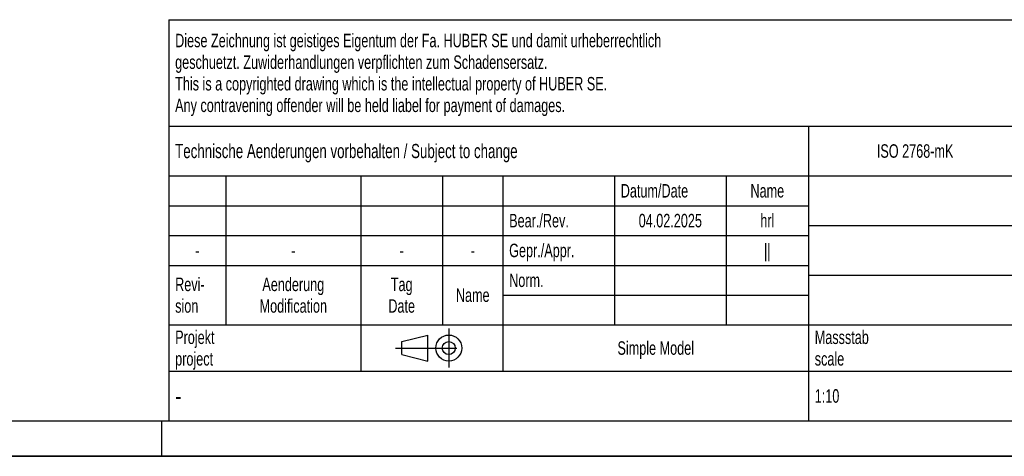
# Model space of a CAD drawing. Header units: millimetres. Extents: x 0 to 4200, y 0 to 2970.
# Tile 2 of 25: x 2100 to 3485, y 0 to 615. Entities that reach past the tile are written whole.
import ezdxf

# ---------------------------------------------------------------- set-up
doc = ezdxf.new("R2010")
doc.units = ezdxf.units.MM
doc.header["$LTSCALE"] = 231
doc.linetypes.add('CENTER', pattern=[0.6, 0.375, -0.075, 0.075, -0.075])
doc.layers.get('0').update_dxf_attribs({"linetype": 'CONTINUOUS'})
doc.layers.add('053_NOTES', color=7, linetype='CONTINUOUS')
doc.styles.get("Standard").update_dxf_attribs({"font": 'txt', "width": 0.7})
doc.styles.add('TEXTSTYLE_5', font='txt', dxfattribs={"width": 0.8})
doc.styles.add('TEXTSTYLE_6', font='txt')

# ---------------------------------------------------------------- blocks, each defined once
blk = doc.blocks.new('PROJEKTIONSMETHODE_1_BL3', base_point=(2680, 152.5))
at = {"color": 2, "linetype": 'Continuous'}
for p, q in [((2637.8, 161.7), (2674.5, 170.8)), ((2674.5, 134.2), (2674.5, 170.8)), ((2637.8, 143.3), (2637.8, 161.7)), ((2637.8, 143.3), (2674.5, 134.2))]:
    blk.add_line(p, q, dxfattribs=at)
at = {"color": 2, "linetype": 'CENTER'}
for p, q in [((2703.8, 180), (2703.8, 125)), ((2628.7, 152.5), (2731.3, 152.5))]:
    blk.add_line(p, q, dxfattribs=at)
at = {"color": 2, "linetype": 'Continuous'}
for radius in [18.3, 9.17]:
    blk.add_circle((2703.8, 152.5), radius, dxfattribs=at)
blk = doc.blocks.new('*T12')
at = {"color": 3, "linetype": 'Continuous'}
for p, q in [((0, 0), (1840, 0)), ((0, 0), (0, -565)), ((1200, 0), (1200, -220)), ((1840, 0), (1840, -565)), ((0, -150), (1200, -150)), ((900, -150), (900, -565)), ((0, -220), (1840, -220)), ((80, -220), (80, -430)), ((270, -220), (270, -495)), ((385, -220), (385, -430)), ((470, -220), (470, -495)), ((627, -220), (627, -430)), ((784, -220), (784, -430)), ((0, -262), (900, -262)), ((900, -290), (1840, -290)), ((0, -304), (900, -304)), ((0, -346), (900, -346)), ((900, -360), (1840, -360)), ((470, -388), (900, -388)), ((0, -430), (1840, -430)), ((1200, -430), (1200, -565)), ((1710, -430), (1710, -565)), ((0, -495), (1840, -495)), ((0, -565), (1840, -565))]:
    blk.add_line(p, q, dxfattribs=at)
at = {"layer": '053_NOTES', "color": 2, "linetype": 'Continuous', "line_spacing_factor": 0.96}
for s, insert, char_height, width, attachment_point in [('Diese Zeichnung ist geistiges Eigentum der Fa. HUBER SE und damit urheberrechtlich \\Pgeschuetzt. Zuwiderhandlungen verpflichten zum Schadensersatz.\\PThis is a copyrighted drawing which is the intellectual property of HUBER SE.\\PAny contravening offender will be held liabel for payment of damages.', (8.75, -19.9), 19, 2214.8571, 1), ('Technische Aenderungen vorbehalten / Subject to change', (8.75, -175), 20, 1524.7619, 1), ('ISO 2768-mK', (1050, -175.5), 19, 332.9524, 2), ('Datum/Date', (635.75, -231.5), 19, 292.2381, 1), ('Name', (842, -231.5), 19, 126.6667, 2), ('Schachtabdeckung', (1370, -240), 30, 680, 2), ('Bear./Rev.', (478.75, -273.5), 19, 272.3333, 1), ('04.02.2025', (705.5, -273.5), 19, 286.8095, 2), ('hrl', (842, -273.5), 19, 77.8095, 2), ('Gepr./Appr.', (478.75, -315.5), 19, 299.4762, 1), ('||', (842, -315.5), 19, 50.6667, 2), ('manhole cover', (1370, -310), 30, 564.2857, 2), ('-', (40, -315.5), 19, 34.381, 2), ('-', (175, -315.5), 19, 34.381, 2), ('-', (327.5, -315.5), 19, 34.381, 2), ('-', (427.5, -315.5), 19, 34.381, 2), ('Norm. ', (478.75, -357.5), 19, 175.5238, 1), ('Revi-\\Psion', (8.75, -363.3), 19, 138.4286, 1), ('Aenderung\\PModification', (175, -363.3), 19, 303.0952, 2), ('Tag\\PDate', (327.5, -363.3), 19, 117.619, 2), ('Name', (427.5, -378.5), 19, 126.6667, 2), ('SD7.R 400-V  800 H250', (1370, -380), 30, 990, 2), ('Projekt\\Pproject', (8.75, -437.8), 19, 183.6667, 1), ('Massstab\\Pscale', (908.75, -437.8), 19, 224.381, 1), ('Nummer\\Pnumber', (1208.75, -437.8), 19, 186.381, 1), ('Blatt\\Psheet', (1775, -437.8), 19, 137.5238, 2), ('Simple Model', (685, -453), 19, 328.4286, 2), ('1:10', (908.75, -520.5), 19, 94.0952, 1), ('1/1', (1775, -520.5), 19, 79.619, 2)]:
    blk.add_mtext(s, dxfattribs=dict(at, insert=insert, char_height=char_height, width=width, attachment_point=attachment_point))
for s, insert, char_height, width, attachment_point, style in [('52342878', (1701.25, -510), 40, 593.3333, 3, 'TEXTSTYLE_6'), ('-', (8.75, -517.5), 25, 18.3333, 1, 'TEXTSTYLE_5')]:
    blk.add_mtext(s, dxfattribs=dict(at, insert=insert, char_height=char_height, width=width, attachment_point=attachment_point, style=style))

msp = doc.modelspace()

# ---------------------------------------------------------------- linework, layer by layer
at = {"color": 5, "linetype": 'Continuous'}
msp.add_line((50, 50), (4150, 50), dxfattribs=at)
at = {"color": 3, "linetype": 'Continuous'}
for p, q in [((2300, 0), (2300, 50)), ((4200, 0), (0, 0))]:
    msp.add_line(p, q, dxfattribs=at)
at = {"color": 7, "linetype": 'Continuous'}
msp.add_line((0, 0), (4200, 0), dxfattribs=at)

# ---------------------------------------------------------------- block references
msp.add_blockref('*T12', (2310, 615))
at = {"color": 2, "linetype": 'Continuous'}
msp.add_blockref('PROJEKTIONSMETHODE_1_BL3', (2680, 152.5), dxfattribs=at)

doc.saveas('drawing.dxf')
